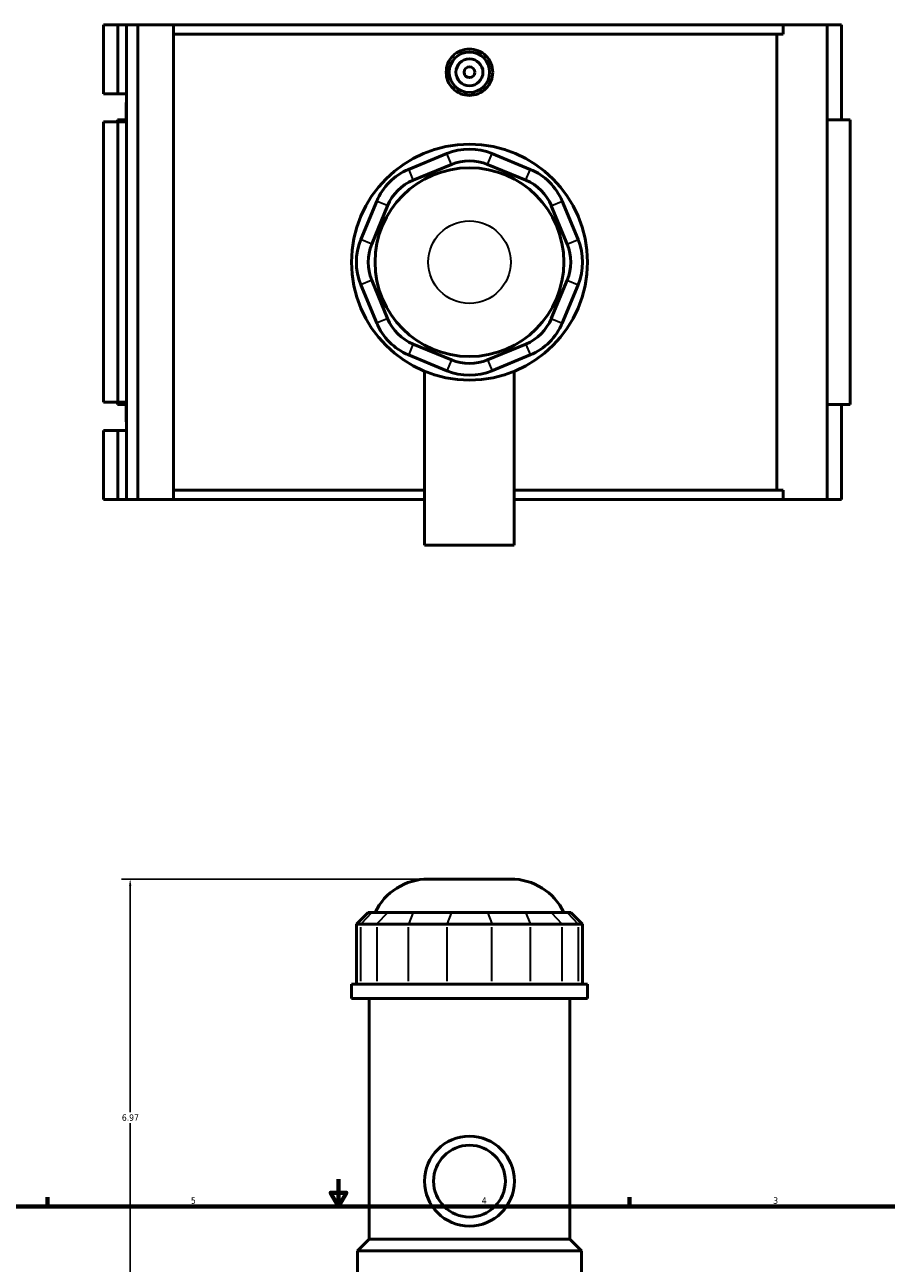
# Model space of a CAD drawing. Header units: inches. Extents: x -1.9 to 50.5, y -2.3 to 49.1.
# Tile 5 of 8: x 12.4 to 25, y 20.2 to 38.2. Entities that reach past the tile are written whole.
import ezdxf

# ---------------------------------------------------------------- set-up
doc = ezdxf.new("R2010")
doc.units = ezdxf.units.IN
doc.header["$MEASUREMENT"] = 0
for name, color, linetype, lineweight in [('Border (ANSI)', 7, 'Continuous', 70), ('Dimension (ANSI)', 7, 'Continuous', 25), ('Visible (ANSI)', 7, 'Continuous', 50), ('Visible Narrow (ANSI)', 7, 'Continuous', 35)]:
    doc.layers.add(name, color=color, linetype=linetype, lineweight=lineweight)
doc.styles.add('Note Text (ANSI)', font='tahoma.ttf')
doc.dimstyles.new('Default (ANSI)', dxfattribs={"dimtxt": 0.094488, "dimasz": 0.098425, "dimexe": 0.125, "dimexo": 0.0625, "dimgap": 0.031496, "dimtad": 0, "dimtih": 1, "dimtoh": 1, "dimrnd": 1e-08, "dimzin": 4, "dimdsep": 46, "dimtxsty": 'Note Text (ANSI)', "dimcen": 0.09, "dimdle": 0.393701, "dimclrd": 256, "dimclre": 256, "dimclrt": 5, "dimadec": 0, "dimazin": 1, "dimtfac": 1, "dimtofl": 0, "dimtmove": 0, "dimatfit": 3, "dimfxl": 1, "dimtolj": 1, "dimtzin": 4, "dimlwd": -1, "dimlwe": -1, "dimarcsym": 0})

# ---------------------------------------------------------------- blocks, each defined once
blk = doc.blocks.new('Borders Default Border')
at = {"layer": 'Border (ANSI)'}
for p, q in [((12.75, 21), (12.75, 21.134)), ((21.25, 21), (21.25, 21.134))]:
    blk.add_line(p, q, dxfattribs=at)
at = {"layer": 'Border (ANSI)', "flags": 128}
for points in [[(17, 21.4), (17, 21), (16.885, 21.2), (17.115, 21.2), (17, 21)], [(0.5, 1), (0.5, 21), (33.5, 21), (33.5, 1), (0.5, 1)]]:
    blk.add_lwpolyline(points, dxfattribs=at)
at = {"layer": 'Border (ANSI)', "color": 5, "true_color": 0x0000ff, "char_height": 0.0945, "attachment_point": 7, "style": 'Note Text (ANSI)'}
for s, insert in [('5', (14.847, 21.038)), ('4', (19.092, 21.04)), ('3', (23.346, 21.038))]:
    blk.add_mtext(s, dxfattribs=dict(at, insert=insert))
blk = doc.blocks.new('*D10')
at = {"layer": 'Defpoints', "color": 0, "transparency": 16777216}
for p in [(13.959, 25.78), (18.31, 25.78), (18.912, 18.81)]:
    blk.add_point(p, dxfattribs=at)
at = {"layer": 'Dimension (ANSI)', "transparency": 16777216}
for p, q in [((18.248, 25.78), (13.834, 25.78)), ((13.959, 25.682), (13.959, 22.376)), ((13.959, 18.909), (13.959, 22.215)), ((18.849, 18.81), (13.834, 18.81))]:
    blk.add_line(p, q, dxfattribs=at)
for points in [[(13.943, 25.682), (13.976, 25.682), (13.959, 25.78)], [(13.943, 18.909), (13.976, 18.909), (13.959, 18.81)]]:
    blk.add_solid(points, dxfattribs=at)
at = {"layer": 'Dimension (ANSI)', "color": 5, "transparency": 16777216, "insert": (13.838, 22.345), "char_height": 0.0945, "attachment_point": 1, "style": 'Note Text (ANSI)'}
blk.add_mtext('\\A1;6.97', dxfattribs=at)

msp = doc.modelspace()

# ---------------------------------------------------------------- linework, layer by layer
at = {"layer": 'Visible (ANSI)'}
for p, q in [((13.572, 38.249), (13.572, 37.243)), ((13.572, 38.249), (13.778, 38.249)), ((13.778, 38.249), (13.907, 38.249)), ((13.778, 38.249), (13.778, 37.243)), ((13.907, 38.249), (13.907, 37.243)), ((13.907, 38.249), (14.072, 38.249)), ((14.072, 38.249), (14.072, 31.319)), ((14.072, 38.249), (14.59, 38.249)), ((14.59, 38.249), (14.59, 31.319)), ((14.59, 38.249), (23.494, 38.249)), ((24.135, 38.249), (23.494, 38.249)), ((23.494, 38.111), (23.494, 38.249)), ((24.343, 38.249), (24.135, 38.249)), ((24.135, 38.249), (24.135, 31.319)), ((24.343, 38.249), (24.343, 36.863)), ((23.494, 38.111), (14.59, 38.111)), ((23.397, 31.458), (23.397, 38.111)), ((13.572, 37.243), (13.778, 37.243)), ((13.778, 37.243), (13.907, 37.243)), ((13.907, 37.243), (13.907, 37.144)), ((13.902, 37.106), (13.902, 36.863)), ((13.907, 37.144), (13.907, 37.067)), ((13.907, 37.067), (13.907, 36.83)), ((13.778, 36.83), (13.572, 36.83)), ((13.572, 36.83), (13.572, 32.739)), ((13.907, 36.863), (13.773, 36.863)), ((13.773, 36.863), (13.773, 36.83)), ((13.907, 36.83), (13.778, 36.83)), ((13.778, 36.83), (13.778, 32.739)), ((13.907, 36.83), (13.907, 32.739)), ((24.472, 36.863), (24.135, 36.863)), ((24.472, 36.863), (24.472, 32.705)), ((18.582, 36.37), (18.024, 36.138)), ((19.8, 36.138), (19.241, 36.37)), ((18.09, 35.979), (18.648, 36.211)), ((19.175, 36.211), (19.734, 35.979)), ((17.558, 35.672), (17.326, 35.114)), ((20.497, 35.114), (20.266, 35.672)), ((17.485, 35.048), (17.717, 35.606)), ((20.107, 35.606), (20.338, 35.048)), ((17.326, 34.455), (17.558, 33.896)), ((17.717, 33.962), (17.485, 34.521)), ((20.338, 34.521), (20.107, 33.962)), ((20.266, 33.896), (20.497, 34.455)), ((18.648, 33.358), (18.09, 33.589)), ((19.734, 33.589), (19.175, 33.358)), ((18.024, 33.43), (18.582, 33.199)), ((19.241, 33.199), (19.8, 33.43)), ((18.256, 33.192), (18.256, 30.654)), ((19.567, 33.192), (19.567, 30.654)), ((13.572, 32.739), (13.778, 32.739)), ((13.773, 32.739), (13.773, 32.705)), ((13.778, 32.739), (13.907, 32.739)), ((13.907, 32.739), (13.907, 32.501)), ((13.773, 32.705), (13.907, 32.705)), ((13.902, 32.705), (13.902, 32.463)), ((24.135, 32.705), (24.472, 32.705)), ((24.343, 32.705), (24.343, 31.319)), ((13.907, 32.501), (13.907, 32.424)), ((13.907, 32.424), (13.907, 32.325)), ((13.778, 32.325), (13.572, 32.325)), ((13.572, 32.325), (13.572, 31.319)), ((13.907, 32.325), (13.778, 32.325)), ((13.778, 32.325), (13.778, 31.319)), ((13.907, 32.325), (13.907, 31.319)), ((18.256, 31.458), (14.59, 31.458)), ((23.494, 31.458), (19.567, 31.458)), ((23.494, 31.319), (23.494, 31.458)), ((13.572, 31.319), (13.778, 31.319)), ((13.778, 31.319), (13.907, 31.319)), ((13.907, 31.319), (14.072, 31.319)), ((14.072, 31.319), (14.59, 31.319)), ((14.59, 31.319), (18.256, 31.319)), ((19.567, 31.319), (23.494, 31.319)), ((23.494, 31.319), (24.135, 31.319)), ((24.135, 31.319), (24.343, 31.319)), ((18.256, 30.654), (19.567, 30.654)), ((18.31, 25.78), (19.514, 25.78)), ((17.433, 25.292), (17.261, 25.12)), ((17.433, 25.292), (17.485, 25.292)), ((17.717, 25.292), (17.485, 25.292)), ((17.717, 25.292), (18.09, 25.292)), ((18.648, 25.292), (18.09, 25.292)), ((18.648, 25.292), (19.175, 25.292)), ((19.734, 25.292), (19.175, 25.292)), ((19.734, 25.292), (20.107, 25.292)), ((20.338, 25.292), (20.107, 25.292)), ((20.338, 25.292), (20.391, 25.292)), ((20.391, 25.292), (20.563, 25.12)), ((17.326, 25.12), (17.261, 25.12)), ((17.261, 25.12), (17.261, 24.247)), ((17.326, 25.12), (17.558, 25.12)), ((18.024, 25.12), (17.558, 25.12)), ((18.024, 25.12), (18.582, 25.12)), ((19.241, 25.12), (18.582, 25.12)), ((19.241, 25.12), (19.8, 25.12)), ((20.266, 25.12), (19.8, 25.12)), ((20.266, 25.12), (20.497, 25.12)), ((20.563, 25.12), (20.497, 25.12)), ((20.563, 25.12), (20.563, 24.247)), ((20.634, 24.247), (17.19, 24.247)), ((17.19, 24.038), (17.19, 24.247)), ((20.634, 24.038), (20.634, 24.247)), ((20.634, 24.038), (17.19, 24.038)), ((17.448, 20.524), (17.448, 24.038)), ((20.376, 20.524), (20.376, 24.038)), ((17.448, 20.524), (17.276, 20.352)), ((20.376, 20.524), (17.448, 20.524)), ((20.376, 20.524), (20.548, 20.352)), ((20.548, 20.352), (17.276, 20.352)), ((17.276, 19.435), (17.276, 20.352)), ((20.548, 19.435), (20.548, 20.352))]:
    msp.add_line(p, q, dxfattribs=at)
for centre, radius in [((18.912, 37.556), 0.295), ((18.912, 37.556), 0.197), ((18.912, 37.556), 0.0787), ((18.912, 34.784), 1.722), ((18.912, 34.784), 1.378), ((18.912, 21.37), 0.656), ((18.912, 21.37), 0.524)]:
    msp.add_circle(centre, radius, dxfattribs=at)
for centre, radius, start, end in [((14.04, 37.106), 0.138, 163.8293, 196.1707), ((18.912, 35.574), 0.861, 67.5, 112.5), ((18.912, 35.574), 0.689, 67.5, 112.5), ((18.353, 35.343), 0.861, 112.5, 157.5), ((18.353, 35.343), 0.689, 112.5, 157.5), ((19.471, 35.343), 0.689, 22.5, 67.5), ((19.471, 35.343), 0.861, 22.5, 67.5), ((18.122, 34.784), 0.861, 157.5, 202.5), ((19.702, 34.784), 0.861, 337.5, 22.5), ((18.122, 34.784), 0.689, 157.5, 202.5), ((19.702, 34.784), 0.689, 337.5, 22.5), ((18.353, 34.226), 0.861, 202.5, 247.5), ((18.353, 34.226), 0.689, 202.5, 247.5), ((19.471, 34.226), 0.689, 292.5, 337.5), ((19.471, 34.226), 0.861, 292.5, 337.5), ((18.912, 33.994), 0.689, 247.5, 292.5), ((18.912, 33.994), 0.861, 247.5, 292.5), ((14.04, 32.463), 0.138, 163.8293, 196.1707), ((18.31, 24.919), 0.861, 90, 154.3197), ((19.514, 24.919), 0.861, 25.6803, 90)]:
    msp.add_arc(centre, radius, start, end, dxfattribs=at)
msp.add_open_spline([(19.251, 37.556), (19.251, 37.514), (19.243, 37.468), (19.208, 37.385), (19.182, 37.347), (19.121, 37.287), (19.083, 37.261), (19, 37.226), (18.954, 37.218), (18.869, 37.218), (18.824, 37.226), (18.74, 37.261), (18.702, 37.287), (18.642, 37.347), (18.616, 37.385), (18.581, 37.468), (18.573, 37.514), (18.573, 37.599), (18.581, 37.644), (18.616, 37.728), (18.642, 37.766), (18.702, 37.826), (18.74, 37.852), (18.824, 37.886), (18.869, 37.895), (18.954, 37.895), (19, 37.886), (19.083, 37.852), (19.121, 37.826), (19.182, 37.766), (19.208, 37.728), (19.243, 37.644), (19.251, 37.599), (19.251, 37.556)], degree=3, knots=[0, 0, 0, 0, 0.324424, 0.324424, 0.648848, 0.648848, 0.973051, 0.973051, 1.297254, 1.297254, 1.621457, 1.621457, 1.94566, 1.94566, 2.270085, 2.270085, 2.594509, 2.594509, 2.918933, 2.918933, 3.243357, 3.243357, 3.56756, 3.56756, 3.891763, 3.891763, 4.215966, 4.215966, 4.540169, 4.540169, 4.864594, 4.864594, 5.189018, 5.189018, 5.189018, 5.189018], dxfattribs=at)
at = {"layer": 'Visible Narrow (ANSI)'}
for p, q in [((18.645, 36.219), (18.586, 36.362)), ((19.179, 36.219), (19.238, 36.362)), ((18.027, 36.13), (18.086, 35.987)), ((19.737, 35.987), (19.797, 36.13)), ((17.709, 35.61), (17.566, 35.669)), ((20.115, 35.61), (20.258, 35.669)), ((17.477, 35.051), (17.334, 35.11)), ((20.346, 35.051), (20.49, 35.11)), ((17.477, 34.517), (17.334, 34.458)), ((20.346, 34.517), (20.49, 34.458)), ((17.709, 33.959), (17.566, 33.899)), ((20.115, 33.959), (20.258, 33.899)), ((18.086, 33.581), (18.027, 33.438)), ((19.737, 33.581), (19.797, 33.438)), ((18.645, 33.35), (18.586, 33.207)), ((19.179, 33.35), (19.238, 33.207)), ((17.477, 25.284), (17.334, 25.129)), ((17.709, 25.284), (17.566, 25.129)), ((18.086, 25.284), (18.027, 25.129)), ((18.645, 25.284), (18.586, 25.129)), ((19.179, 25.284), (19.238, 25.129)), ((19.737, 25.284), (19.797, 25.129)), ((20.115, 25.284), (20.258, 25.129)), ((20.346, 25.284), (20.49, 25.129)), ((17.326, 24.291), (17.326, 25.077)), ((17.558, 25.077), (17.558, 24.291)), ((18.024, 24.291), (18.024, 25.077)), ((18.582, 25.077), (18.582, 24.291)), ((19.241, 24.291), (19.241, 25.077)), ((19.8, 25.077), (19.8, 24.291)), ((20.266, 24.291), (20.266, 25.077)), ((20.497, 25.077), (20.497, 24.291))]:
    msp.add_line(p, q, dxfattribs=at)
msp.add_circle((18.912, 34.784), 0.602, dxfattribs=at)

# ---------------------------------------------------------------- block references
msp.add_blockref('Borders Default Border', (0, 0))

# ---------------------------------------------------------------- dimensions: what is measured, and where the dimension line sits
at = {"layer": 'Dimension (ANSI)'}
dim = msp.add_linear_dim(base=(13.959, 25.78), p1=(18.912, 18.81), p2=(18.31, 25.78), angle=90, dimstyle='Default (ANSI)', override={"dimgap": 0.031496, "dimdec": 2, "dimtol": 0, "dimlim": 0, "dimtp": 0, "dimtm": 0, "dimtdec": 2, "dimatfit": 1}, dxfattribs=at)
dim.commit()
dim.dimension.update_dxf_attribs({"geometry": '*D10', "text_midpoint": (13.959, 22.295), "dimtype": 160})

doc.saveas('drawing.dxf')
